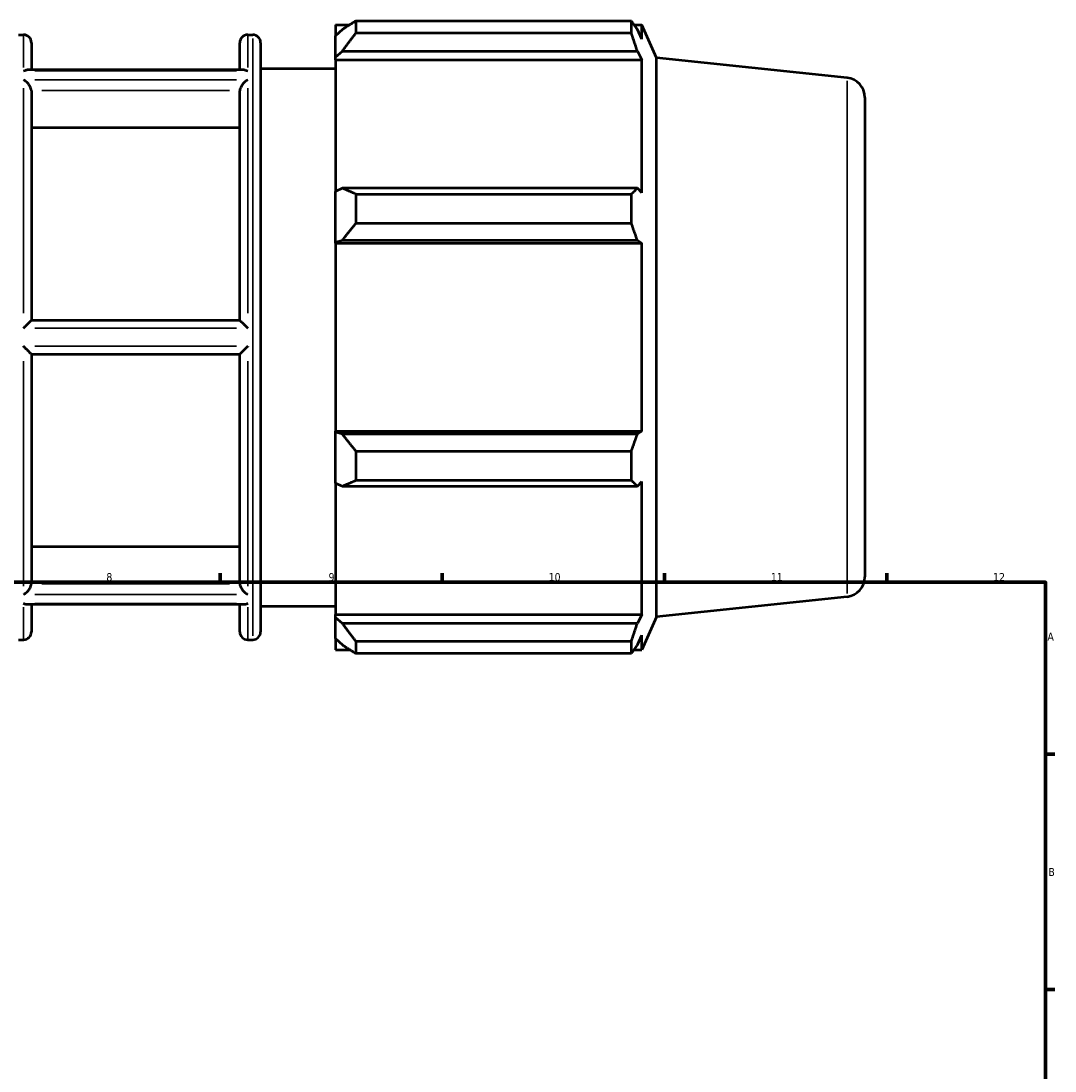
# Model space of a CAD drawing. Header units: millimetres. Extents: x -395 to 1327, y -90 to 856.
# Tile 7 of 9: x 498 to 824, y 420 to 751. Entities that reach past the tile are written whole.
import ezdxf

# ---------------------------------------------------------------- set-up
doc = ezdxf.new("R2010")
doc.units = ezdxf.units.MM
for name, color, linetype, lineweight in [('Border (ISO)', 7, 'Continuous', 70), ('Visible (ISO)', 7, 'Continuous', 50), ('Visible Narrow (ISO)', 7, 'Continuous', 35)]:
    doc.layers.add(name, color=color, linetype=linetype, lineweight=lineweight)
doc.styles.add('Note Text (ISO)', font='tahoma.ttf')

# ---------------------------------------------------------------- blocks, each defined once
blk = doc.blocks.new('Borders Default Border')
at = {"layer": 'Border (ISO)'}
for p, q in [((560.67, 574), (560.67, 576.9)), ((630.75, 574), (630.75, 576.9)), ((700.83, 574), (700.83, 576.9)), ((770.92, 574), (770.92, 576.9)), ((821, 519.75), (823.9, 519.75)), ((821, 445.5), (823.9, 445.5))]:
    blk.add_line(p, q, dxfattribs=at)
at = {"layer": 'Border (ISO)', "flags": 128}
blk.add_lwpolyline([(20, 20), (20, 574), (821, 574), (821, 20), (20, 20)], dxfattribs=at)
at = {"layer": 'Border (ISO)', "color": 232, "true_color": 0xca0064, "char_height": 2.5, "attachment_point": 7, "style": 'Note Text (ISO)'}
for s, insert in [('8', (524.81, 574.34)), ('9', (594.88, 574.35)), ('10', (664.29, 574.35)), ('11', (734.37, 574.4)), ('12', (804.46, 574.4)), ('A', (821.59, 555.62)), ('B', (821.89, 481.37))]:
    blk.add_mtext(s, dxfattribs=dict(at, insert=insert))

msp = doc.modelspace()

# ---------------------------------------------------------------- linework, layer by layer
at = {"layer": 'Visible (ISO)'}
for p, q in [((597.117, 749.872), (597.117, 746.32)), ((597.117, 749.872), (601.63, 749.872)), ((603.477, 751.03), (603.477, 747.197)), ((603.477, 751.03), (690.373, 751.03)), ((690.373, 747.197), (690.373, 751.03)), ((691.195, 749.872), (693.676, 749.872)), ((693.676, 745.309), (693.676, 749.872)), ((698.317, 739.448), (693.676, 749.872)), ((497.103, 746.692), (498.674, 746.692)), ((569.388, 746.692), (570.96, 746.692)), ((599.237, 748.342), (597.117, 746.32)), ((597.117, 739.673), (597.117, 746.32)), ((690.373, 747.197), (603.477, 747.197)), ((693.676, 745.309), (692.26, 748.342)), ((501.174, 744.192), (501.174, 735.609)), ((566.888, 735.609), (566.888, 744.192)), ((573.46, 744.192), (573.46, 558.392)), ((597.117, 739.673), (599.237, 741.554)), ((597.117, 738.733), (597.117, 739.673)), ((597.117, 738.733), (597.117, 697.3)), ((597.117, 738.733), (693.676, 738.733)), ((599.237, 741.554), (692.26, 741.554)), ((692.26, 741.554), (693.676, 738.733)), ((693.676, 696.811), (693.676, 738.733)), ((698.317, 563.135), (698.317, 739.448)), ((758.435, 733.13), (698.317, 739.448)), ((568.218, 735.609), (499.844, 735.609)), ((573.46, 736.092), (597.117, 736.092)), ((501.174, 728.964), (501.174, 656.592)), ((566.888, 656.592), (566.888, 728.964)), ((764.031, 726.914), (764.031, 575.669)), ((566.888, 717.337), (501.174, 717.337)), ((599.237, 698.279), (597.117, 697.3)), ((597.117, 681.254), (597.117, 697.3)), ((692.26, 698.279), (599.237, 698.279)), ((603.477, 696.438), (603.477, 687.184)), ((603.477, 696.438), (690.373, 696.438)), ((690.373, 687.184), (690.373, 696.438)), ((693.676, 696.811), (692.26, 698.279)), ((690.373, 687.184), (603.477, 687.184)), ((597.117, 681.254), (599.237, 681.891)), ((597.117, 680.935), (597.117, 681.254)), ((597.117, 680.935), (597.117, 621.648)), ((597.117, 680.935), (693.676, 680.935)), ((599.237, 681.891), (692.26, 681.891)), ((692.26, 681.891), (693.676, 680.935)), ((693.676, 621.648), (693.676, 680.935)), ((566.891, 656.592), (501.172, 656.592)), ((501.172, 645.992), (566.891, 645.992)), ((501.174, 645.992), (501.174, 573.619)), ((566.888, 573.619), (566.888, 645.992)), ((597.117, 621.329), (597.117, 621.648)), ((597.117, 621.648), (693.676, 621.648)), ((597.117, 605.283), (597.117, 621.329)), ((599.237, 620.692), (597.117, 621.329)), ((692.26, 620.692), (599.237, 620.692)), ((693.676, 621.648), (692.26, 620.692)), ((603.477, 615.399), (603.477, 606.146)), ((603.477, 615.399), (690.373, 615.399)), ((690.373, 606.146), (690.373, 615.399)), ((690.373, 606.146), (603.477, 606.146)), ((597.117, 605.283), (599.237, 604.304)), ((597.117, 605.283), (597.117, 563.85)), ((599.237, 604.304), (692.26, 604.304)), ((692.26, 604.304), (693.676, 605.772)), ((693.676, 563.85), (693.676, 605.772)), ((501.174, 585.246), (566.888, 585.246)), ((568.218, 566.974), (499.844, 566.974)), ((501.174, 566.974), (501.174, 558.392)), ((566.888, 558.392), (566.888, 566.974)), ((573.46, 566.492), (597.117, 566.492)), ((758.435, 569.453), (698.317, 563.135)), ((597.117, 562.91), (597.117, 563.85)), ((597.117, 563.85), (693.676, 563.85)), ((693.676, 563.85), (692.26, 561.029)), ((698.317, 563.135), (693.676, 552.712)), ((597.117, 556.263), (597.117, 562.91)), ((599.237, 561.029), (597.117, 562.91)), ((692.26, 561.029), (599.237, 561.029)), ((692.26, 554.241), (693.676, 557.274)), ((693.676, 552.712), (693.676, 557.274)), ((497.103, 555.892), (498.674, 555.892)), ((569.388, 555.892), (570.96, 555.892)), ((597.117, 556.263), (599.237, 554.241)), ((597.117, 556.263), (597.117, 552.712)), ((603.477, 555.386), (603.477, 551.553)), ((603.477, 555.386), (690.373, 555.386)), ((690.373, 551.553), (690.373, 555.386)), ((597.117, 552.712), (601.63, 552.712)), ((690.373, 551.553), (603.477, 551.553)), ((691.195, 552.712), (693.676, 552.712))]:
    msp.add_line(p, q, dxfattribs=at)
for centre, radius, start, end in [((498.674, 744.192), 2.5, 0, 90), ((569.388, 744.192), 2.5, 90, 180), ((570.96, 744.192), 2.5, 0, 90), ((757.781, 726.914), 6.25, 0, 84), ((757.781, 575.669), 6.25, 276, 0), ((498.674, 558.392), 2.5, 270, 0), ((569.388, 558.392), 2.5, 180, 270), ((570.96, 558.392), 2.5, 270, 0)]:
    msp.add_arc(centre, radius, start, end, dxfattribs=at)
for points, weights in [([(603.477, 751.03), (601.272, 749.658), (599.237, 748.342)], [1.0156694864, 1.01115453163, 1.0058378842]), ([(690.373, 751.03), (691.354, 749.658), (692.26, 748.342)], [1, 1.00202000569, 1.00322446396]), ([(599.237, 741.554), (601.272, 744.318), (603.477, 747.197)], [1.0058378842, 1.01115453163, 1.0156694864]), ([(692.26, 741.554), (691.354, 744.318), (690.373, 747.197)], [1.00322446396, 1.00202000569, 1]), ([(603.477, 696.438), (601.272, 697.377), (599.237, 698.279)], [1.0156694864, 1.01115453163, 1.0058378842]), ([(690.373, 696.438), (691.354, 697.377), (692.26, 698.279)], [1, 1.00202000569, 1.00322446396]), ([(599.237, 681.891), (601.272, 684.484), (603.477, 687.184)], [1.0058378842, 1.01115453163, 1.0156694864]), ([(692.26, 681.891), (691.354, 684.484), (690.373, 687.184)], [1.00322446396, 1.00202000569, 1]), ([(603.477, 615.399), (601.272, 618.099), (599.237, 620.692)], [1.0156694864, 1.01115453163, 1.0058378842]), ([(690.373, 615.399), (691.354, 618.099), (692.26, 620.692)], [1, 1.00202000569, 1.00322446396]), ([(599.237, 604.304), (601.272, 605.206), (603.477, 606.146)], [1.0058378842, 1.01115453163, 1.0156694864]), ([(692.26, 604.304), (691.354, 605.206), (690.373, 606.146)], [1.00322446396, 1.00202000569, 1]), ([(603.477, 555.386), (601.272, 558.265), (599.237, 561.029)], [1.0156694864, 1.01115453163, 1.0058378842]), ([(690.373, 555.386), (691.354, 558.265), (692.26, 561.029)], [1, 1.00202000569, 1.00322446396]), ([(599.237, 554.241), (601.272, 552.925), (603.477, 551.553)], [1.0058378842, 1.01115453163, 1.0156694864]), ([(692.26, 554.241), (691.354, 552.925), (690.373, 551.553)], [1.00322446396, 1.00202000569, 1])]:
    msp.add_rational_spline(points, weights, degree=2, dxfattribs=at)
for points, knots in [([(498.674, 735.31), (498.676, 735.311), (498.677, 735.312), (498.93, 735.433), (499.181, 735.519), (499.568, 735.594), (499.708, 735.609), (499.844, 735.609)], [-0.4668754, -0.4668754, -0.4668754, -0.4668754, -0.46616789, -0.46616789, -0.36014329, -0.36014329, -0.29855416, -0.29855416, -0.29855416, -0.29855416]), ([(568.218, 735.609), (568.354, 735.609), (568.495, 735.594), (568.881, 735.519), (569.133, 735.433), (569.385, 735.312), (569.387, 735.311), (569.388, 735.31)], [-0.16912819, -0.16912819, -0.16912819, -0.16912819, -0.10698258, -0.10698258, 0, 0, 0.00071391, 0.00071391, 0.00071391, 0.00071391]), ([(501.172, 729.059), (501.167, 729.162), (501.153, 729.268), (501.084, 729.618), (500.999, 729.864), (500.768, 730.362), (500.619, 730.611), (500.229, 731.158), (499.973, 731.444), (499.377, 731.996), (499.027, 732.246), (498.678, 732.433), (498.676, 732.434), (498.674, 732.435)], [-0.47036942, -0.47036942, -0.47036942, -0.47036942, -0.43422131, -0.43422131, -0.35406116, -0.35406116, -0.26757709, -0.26757709, -0.14808652, -0.14808652, 0, 0, 0.00091797, 0.00091797, 0.00091797, 0.00091797]), ([(569.388, 732.435), (569.386, 732.434), (569.384, 732.433), (569.035, 732.246), (568.685, 731.996), (568.09, 731.444), (567.833, 731.158), (567.443, 730.611), (567.295, 730.362), (567.064, 729.864), (566.979, 729.618), (566.909, 729.268), (566.896, 729.162), (566.891, 729.059)], [-0.5262141, -0.5262141, -0.5262141, -0.5262141, -0.52530532, -0.52530532, -0.37870141, -0.37870141, -0.26040716, -0.26040716, -0.17478895, -0.17478895, -0.09543135, -0.09543135, -0.05964514, -0.05964514, -0.05964514, -0.05964514]), ([(498.674, 654.167), (498.676, 654.169), (498.678, 654.171), (498.928, 654.424), (499.177, 654.675), (499.665, 655.164), (499.907, 655.404), (500.346, 655.836), (500.547, 656.031), (500.845, 656.314), (500.955, 656.415), (501.113, 656.554), (501.161, 656.592), (501.172, 656.592)], [-0.46698002, -0.46698002, -0.46698002, -0.46698002, -0.46614112, -0.46614112, -0.36130531, -0.36130531, -0.25433383, -0.25433383, -0.15235827, -0.15235827, -0.07483676, -0.07483676, 0, 0, 0, 0]), ([(566.891, 656.592), (566.902, 656.592), (566.949, 656.554), (567.107, 656.415), (567.217, 656.314), (567.515, 656.031), (567.716, 655.836), (568.156, 655.404), (568.398, 655.164), (568.886, 654.675), (569.135, 654.424), (569.384, 654.171), (569.386, 654.169), (569.388, 654.167)], [-0.47026394, -0.47026394, -0.47026394, -0.47026394, -0.39476528, -0.39476528, -0.31655813, -0.31655813, -0.21368064, -0.21368064, -0.10576303, -0.10576303, 0, 0, 0.00084632, 0.00084632, 0.00084632, 0.00084632]), ([(501.172, 645.992), (501.161, 645.992), (501.113, 646.029), (500.955, 646.168), (500.845, 646.27), (500.547, 646.552), (500.346, 646.747), (499.907, 647.179), (499.665, 647.419), (499.177, 647.908), (498.928, 648.159), (498.678, 648.412), (498.676, 648.414), (498.674, 648.416)], [-0.47026394, -0.47026394, -0.47026394, -0.47026394, -0.39476528, -0.39476528, -0.31655813, -0.31655813, -0.21368064, -0.21368064, -0.10576303, -0.10576303, 0, 0, 0.00084632, 0.00084632, 0.00084632, 0.00084632]), ([(569.388, 648.416), (569.386, 648.414), (569.384, 648.412), (569.135, 648.159), (568.886, 647.908), (568.398, 647.419), (568.156, 647.179), (567.716, 646.747), (567.515, 646.552), (567.217, 646.27), (567.107, 646.168), (566.949, 646.029), (566.902, 645.992), (566.891, 645.992)], [-0.46698002, -0.46698002, -0.46698002, -0.46698002, -0.46614112, -0.46614112, -0.36130531, -0.36130531, -0.25433383, -0.25433383, -0.15235827, -0.15235827, -0.07483676, -0.07483676, 0, 0, 0, 0]), ([(498.674, 570.148), (498.676, 570.149), (498.678, 570.15), (499.027, 570.337), (499.377, 570.587), (499.973, 571.139), (500.229, 571.425), (500.619, 571.972), (500.768, 572.221), (500.999, 572.719), (501.084, 572.965), (501.153, 573.315), (501.167, 573.422), (501.172, 573.524)], [-0.5262141, -0.5262141, -0.5262141, -0.5262141, -0.52530532, -0.52530532, -0.37870141, -0.37870141, -0.26040716, -0.26040716, -0.17478895, -0.17478895, -0.09543135, -0.09543135, -0.05964514, -0.05964514, -0.05964514, -0.05964514]), ([(566.891, 573.524), (566.896, 573.422), (566.909, 573.315), (566.979, 572.965), (567.064, 572.719), (567.295, 572.221), (567.443, 571.972), (567.833, 571.425), (568.09, 571.139), (568.685, 570.587), (569.035, 570.337), (569.384, 570.15), (569.386, 570.149), (569.388, 570.148)], [-0.47036942, -0.47036942, -0.47036942, -0.47036942, -0.43422131, -0.43422131, -0.35406116, -0.35406116, -0.26757709, -0.26757709, -0.14808652, -0.14808652, 0, 0, 0.00091797, 0.00091797, 0.00091797, 0.00091797]), ([(499.844, 566.974), (499.708, 566.974), (499.568, 566.989), (499.181, 567.064), (498.93, 567.15), (498.677, 567.271), (498.676, 567.272), (498.674, 567.273)], [-0.16912819, -0.16912819, -0.16912819, -0.16912819, -0.10698258, -0.10698258, 0, 0, 0.00071391, 0.00071391, 0.00071391, 0.00071391]), ([(569.388, 567.273), (569.387, 567.272), (569.385, 567.271), (569.133, 567.15), (568.881, 567.064), (568.495, 566.989), (568.354, 566.974), (568.218, 566.974)], [-0.4668754, -0.4668754, -0.4668754, -0.4668754, -0.46616789, -0.46616789, -0.36014329, -0.36014329, -0.29855416, -0.29855416, -0.29855416, -0.29855416])]:
    msp.add_open_spline(points, degree=3, knots=knots, dxfattribs=at)
for points in [[(501.174, 728.964), (501.174, 728.995), (501.173, 729.027), (501.172, 729.059)], [(566.891, 729.059), (566.889, 729.027), (566.888, 728.995), (566.888, 728.964)], [(501.172, 573.524), (501.173, 573.556), (501.174, 573.588), (501.174, 573.619)], [(566.888, 573.619), (566.888, 573.588), (566.889, 573.556), (566.891, 573.524)]]:
    msp.add_open_spline(points, degree=3, dxfattribs=at)
at = {"layer": 'Visible Narrow (ISO)'}
for p, q in [((498.674, 736.4), (498.674, 746.663)), ((569.388, 746.663), (569.388, 736.4)), ((570.96, 557.066), (570.96, 745.517)), ((502.21, 735.31), (565.853, 735.31)), ((565.853, 732.435), (502.21, 732.435)), ((758.435, 570.461), (758.435, 732.122)), ((498.674, 658.867), (498.674, 729.862)), ((504.458, 729.059), (563.605, 729.059)), ((569.388, 729.862), (569.388, 658.867)), ((502.21, 654.167), (565.853, 654.167)), ((565.853, 648.416), (502.21, 648.416)), ((498.674, 572.721), (498.674, 643.716)), ((569.388, 643.716), (569.388, 572.721)), ((563.605, 573.524), (504.458, 573.524)), ((502.21, 570.148), (565.853, 570.148)), ((565.853, 567.273), (502.21, 567.273)), ((498.674, 555.921), (498.674, 566.183)), ((569.388, 566.183), (569.388, 555.921))]:
    msp.add_line(p, q, dxfattribs=at)

# ---------------------------------------------------------------- block references
msp.add_blockref('Borders Default Border', (0, 0))

doc.saveas('drawing.dxf')
